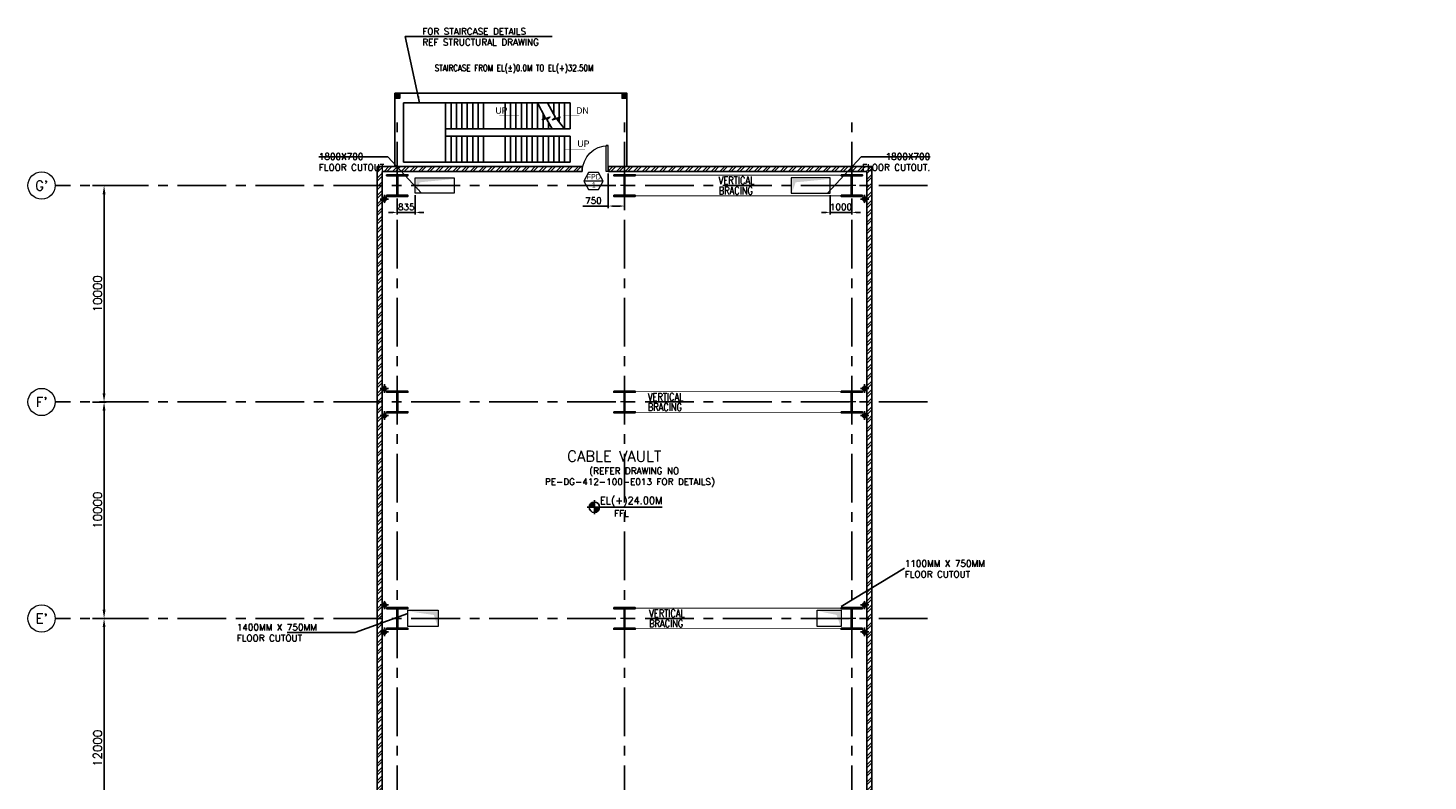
# Model space of a CAD drawing. Header units: inches. Extents: x 0 to 1544102, y -487208 to 23144100.
# Tile 100 of 256: x 521154 to 585838, y -54968 to -20181. Entities that reach past the tile are written whole.
import ezdxf
from ezdxf.enums import TextEntityAlignment as Align

# ---------------------------------------------------------------- set-up
doc = ezdxf.new("R2010")
doc.units = ezdxf.units.IN
doc.header["$LTSCALE"] = 1800
doc.header["$MEASUREMENT"] = 0
for name, pattern in [('CENTER', [2, 1.25, -0.25, 0.25, -0.25]), ('CENTER2', [1.125, 0.75, -0.125, 0.125, -0.125]), ('HIDDEN', [0.375, 0.25, -0.125]), ('HIDDEN2', [0.1875, 0.125, -0.0625])]:
    doc.linetypes.add(name, pattern=pattern)
doc.layers.get('0').update_dxf_attribs({"color": 253, "lineweight": 9})
for name, color, linetype in [('1', 7, 'Continuous'), ('BRACING', 1, 'HIDDEN'), ('COL', 1, 'Continuous'), ('GRID', 251, 'CENTER'), ('RAIN WATER', 6, 'Continuous'), ('STAIR', 2, 'Continuous'), ('TEXT', 3, 'Continuous'), ('WALL', 6, 'Continuous'), ('WALL1', 6, 'Continuous')]:
    doc.layers.add(name, color=color, linetype=linetype)
for name, color, linetype, lineweight in [('2CON', 1, 'Continuous', 13), ('A-CUT OUT', 3, 'Continuous', 30), ('A-DOOR', 31, 'Continuous', 9), ('A-WIN TAG', 3, 'Continuous', 13), ('A-WIN TAG TEXT', 3, 'Continuous', 13), ('CEN', 2, 'CENTER', 15), ('CL', 8, 'CENTER', 15), ('DIM', 4, 'Continuous', 18), ('dimension line', 4, 'Continuous', 18), ('OPENING EO', 2, 'Continuous', 18), ('WALL HATCH', 251, 'Continuous', 13)]:
    doc.layers.add(name, color=color, linetype=linetype, lineweight=lineweight)
doc.styles.add('COMPLEX', font='complex')
doc.styles.add('HTX11', font='O8111901')
doc.styles.add('ROAMNS', font='ROMANS.shx')
doc.styles.add('ROMANC', font='ROMANC.SHX')
doc.styles.add('ROMANS', font='romans.shx')
doc.styles.add('SIMPLEX-25', font='simplex.shx')
doc.styles.get("Standard").update_dxf_attribs({"font": 'arial.ttf'})
doc.dimstyles.new('DIM INT 1', dxfattribs={"dimtxt": 300, "dimasz": 200, "dimexe": 100, "dimexo": 100, "dimgap": 100, "dimtad": 1, "dimdec": 0, "dimzin": 13, "dimdsep": 46, "dimlunit": 5, "dimtxsty": 'ROAMNS', "dimblk1": 'CLOSEDBLANK', "dimcen": 0.09, "dimclrd": 9, "dimclre": 9, "dimclrt": 4, "dimadec": 0, "dimazin": 0, "dimtfac": 1, "dimtdec": 0, "dimtix": 1, "dimtmove": 2, "dimatfit": 3, "dimfxl": 1, "dimtolj": 1, "dimtzin": 13, "dimarcsym": 0})
doc.dimstyles.new('DIM INT 2.5', dxfattribs={"dimtxt": 250, "dimasz": 180, "dimexe": 100, "dimexo": 100, "dimgap": 100, "dimtad": 1, "dimdec": 0, "dimzin": 13, "dimdsep": 46, "dimlunit": 5, "dimtxsty": 'ROAMNS', "dimcen": 0.09, "dimclrd": 9, "dimclre": 9, "dimclrt": 4, "dimadec": 0, "dimazin": 0, "dimtfac": 1, "dimtdec": 0, "dimtix": 1, "dimtmove": 2, "dimatfit": 3, "dimfxl": 1, "dimtolj": 1, "dimtzin": 13, "dimarcsym": 0})
doc.dimstyles.new('DIM100 x2', dxfattribs={"dimscale": 0, "dimtxt": 400, "dimasz": 400, "dimexe": 100, "dimexo": 100, "dimgap": 100, "dimtad": 1, "dimdec": 0, "dimzin": 13, "dimdsep": 46, "dimtxsty": 'ROMANS', "dimblk2": 'OBLIQUE', "dimcen": 100, "dimdle": 100, "dimclrd": 9, "dimclre": 9, "dimclrt": 4, "dimadec": 0, "dimazin": 0, "dimtfac": 1.1, "dimtdec": 0, "dimtix": 1, "dimtmove": 2, "dimatfit": 3, "dimfxl": 1, "dimtolj": 1, "dimtzin": 13, "dimarcsym": 0})
doc.dimstyles.new('USER175', dxfattribs={"dimscale": 175, "dimtxt": 2, "dimasz": 1.75, "dimexe": 0, "dimexo": 0, "dimgap": 0.5, "dimtad": 1, "dimdec": 0, "dimzin": 0, "dimdsep": 46, "dimtxsty": 'ROMANS', "dimcen": 0, "dimclrd": 4, "dimclre": 4, "dimclrt": 4, "dimadec": 0, "dimazin": 0, "dimtfac": 0.09, "dimtdec": 0, "dimtix": 1, "dimtofl": 0, "dimtmove": 0, "dimatfit": 3, "dimfxl": 1, "dimtolj": 1, "dimtzin": 0, "dimarcsym": 0})

# ---------------------------------------------------------------- blocks, each defined once
blk = doc.blocks.new('D E F G-ROW COLUMN UNIT2')
at = {"layer": 'COL'}
h = blk.add_hatch(dxfattribs=at)
h.set_pattern_fill('ANSI31', color=256, scale=200, angle=180, style=0)
h.set_pattern_definition([(225, (-557328.912, -127499.994), (17.6776695, -17.6776695), [])])
h.paths.add_polyline_path([(495, 500), (0, 500), (0, 446), (22, 450), (495, 450)])
h.paths.add_polyline_path([(0, 500), (-495, 500), (-495, 450), (0, 450)])
h.paths.add_polyline_path([(0, 450), (-22, 450), (-22, 0), (0, 0)])
h.paths.add_polyline_path([(22, 450), (0, 450), (0, 0), (22, 0)])
h.paths.add_polyline_path([(0, 0), (-22, 0), (-22, -450), (0, -450)])
h.paths.add_polyline_path([(22, 0), (0, 0), (0, -450), (22, -450)])
h.paths.add_polyline_path([(0, -450), (0, -500), (-495, -500), (-495, -450)])
h.paths.add_polyline_path([(495, -450), (0, -450), (0, -500), (495, -500)])
at = {"layer": 'CEN'}
for p, q in [((192, 0), (-192, 0)), ((0, -500), (0, 500))]:
    blk.add_line(p, q, dxfattribs=at)
at = {"layer": 'COL'}
for points in [[(-495, 500), (495, 500), (495, 450), (-495, 450)], [(-22, 450), (22, 450), (22, -450), (-22, -450)], [(-495, -450), (495, -450), (495, -500), (-495, -500)]]:
    blk.add_lwpolyline(points, close=True, dxfattribs=at)
blk = doc.blocks.new('PL-FFL2')
at = {"layer": 'A-CUT OUT'}
h = blk.add_hatch(color=7, dxfattribs=at)
h.paths.add_polyline_path([(3.09, 1.96, 0.414214), (1.09, -0.04), (3.09, -0.04)])
h.paths.add_polyline_path([(5.09, -0.04), (3.09, -0.04), (3.09, -2.04, 0.414214)])
at = {"color": 1, "linetype": 'Continuous'}
for p, q in [((3.09, 2.74), (3.09, -2.74)), ((29.24, 0), (4.78, 0)), ((4.78, 0), (5.09, 0)), ((0.31, -0.04), (5.09, -0.04))]:
    blk.add_line(p, q, dxfattribs=at)
blk.add_circle((3.09, -0.04), 2, dxfattribs=at)
at = {"color": 4, "linetype": 'Continuous'}
blk.add_attdef('EL(+)', text='', height=2.75, dxfattribs=at).set_placement((18.98, 2.4), align=Align.MIDDLE)
at = {"color": 3, "linetype": 'Continuous'}
blk.add_attdef('XXX', text='', height=2.5, dxfattribs=at).set_placement((18.44, -3.52), align=Align.MIDDLE)
blk = doc.blocks.new('M_Fire Door Single - 1200 x 2100mm FPD1-Level 1')
at = {"layer": 'A-DOOR'}
for p, q in [((500, -115), (500, -1315)), ((600, -115), (500, -115)), ((600, -115), (600, -1315)), ((600, -1315), (500, -1315))]:
    blk.add_line(p, q, dxfattribs=at)
blk.add_arc((600, -115), 1200, 180, 270, dxfattribs=at)
blk = doc.blocks.new('*D713')
at = {"layer": 'DIM', "color": 9, "lineweight": -2, "transparency": 16777216}
for p, q in [((547964, -26909), (547964, -28506)), ((548714, -26909), (548714, -28506)), ((547964, -28406), (546792, -28406)), ((548514, -28406), (548164, -28406))]:
    blk.add_line(p, q, dxfattribs=at)
at = {"layer": 'DIM', "color": 9, "transparency": 16777216}
for points in [[(548164, -28373), (548164, -28440), (547964, -28406)], [(548514, -28373), (548514, -28440), (548714, -28406)]]:
    blk.add_solid(points, dxfattribs=at)
at = {"layer": 'DIM', "color": 4, "transparency": 16777216, "insert": (547278, -28156), "char_height": 300, "attachment_point": 5, "style": 'ROAMNS'}
blk.add_mtext('\\A1;750', dxfattribs=at)
blk = doc.blocks.new('_ClosedBlank')
at = {"color": 0, "linetype": 'ByBlock', "lineweight": -2}
for p, q in [((-1, 0.17), (0, 0)), ((-1, 0.17), (-1, -0.17)), ((0, 0), (-1, -0.17))]:
    blk.add_line(p, q, dxfattribs=at)
blk = doc.blocks.new('*D754')
at = {"layer": 'dimension line', "color": 9, "lineweight": -2, "transparency": 16777216}
for p, q in [((524139, -47459), (524769, -47459)), ((524669, -59059), (524669, -47859)), ((524139, -59459), (524769, -59459))]:
    blk.add_line(p, q, dxfattribs=at)
at = {"layer": 'dimension line', "color": 9, "transparency": 16777216}
for points in [[(524602, -47859), (524735, -47859), (524669, -47459)], [(524602, -59059), (524735, -59059), (524669, -59459)]]:
    blk.add_solid(points, dxfattribs=at)
at = {"layer": 'dimension line', "color": 4, "transparency": 16777216, "insert": (524369, -53459), "char_height": 400, "attachment_point": 5, "rotation": 90, "style": 'ROMANS'}
blk.add_mtext('\\A1;12000', dxfattribs=at)
blk = doc.blocks.new('_Oblique')
at = {"color": 0, "linetype": 'ByBlock', "lineweight": -2}
blk.add_line((-0.5, -0.5), (0.5, 0.5), dxfattribs=at)
blk = doc.blocks.new('*D755')
at = {"layer": 'dimension line', "color": 9, "lineweight": -2, "transparency": 16777216}
for p, q in [((524139, -37459), (524769, -37459)), ((524669, -47059), (524669, -37859)), ((524139, -47459), (524769, -47459))]:
    blk.add_line(p, q, dxfattribs=at)
at = {"layer": 'dimension line', "color": 9, "transparency": 16777216}
for points in [[(524602, -37859), (524735, -37859), (524669, -37459)], [(524602, -47059), (524735, -47059), (524669, -47459)]]:
    blk.add_solid(points, dxfattribs=at)
at = {"layer": 'dimension line', "color": 4, "transparency": 16777216, "insert": (524369, -42459), "char_height": 400, "attachment_point": 5, "rotation": 90, "style": 'ROMANS'}
blk.add_mtext('\\A1;10000', dxfattribs=at)
blk = doc.blocks.new('*D756')
at = {"layer": 'dimension line', "color": 9, "lineweight": -2, "transparency": 16777216}
for p, q in [((524139, -27459), (524769, -27459)), ((524669, -37059), (524669, -27859)), ((524139, -37459), (524769, -37459))]:
    blk.add_line(p, q, dxfattribs=at)
at = {"layer": 'dimension line', "color": 9, "transparency": 16777216}
for points in [[(524602, -27859), (524735, -27859), (524669, -27459)], [(524602, -37059), (524735, -37059), (524669, -37459)]]:
    blk.add_solid(points, dxfattribs=at)
at = {"layer": 'dimension line', "color": 4, "transparency": 16777216, "insert": (524369, -32459), "char_height": 400, "attachment_point": 5, "rotation": 90, "style": 'ROMANS'}
blk.add_mtext('\\A1;10000', dxfattribs=at)
blk = doc.blocks.new('GRD')
at = {"layer": 'CL', "linetype": 'Continuous'}
blk.add_circle((0, 419.99985), 419.99985, dxfattribs=at)
at = {"layer": 'CL', "color": 4, "style": 'COMPLEX'}
blk.add_attdef('GRD', text='', height=300, dxfattribs=at).set_placement((0, 419.99985), align=Align.MIDDLE)
blk = doc.blocks.new('*D1113')
at = {"layer": 'DIM', "color": 9, "lineweight": -2, "transparency": 16777216}
for p, q in [((538214, -28059), (538214, -28799)), ((539048, -27909), (539048, -28799)), ((538014, -28699), (537814, -28699)), ((539048, -28699), (538214, -28699)), ((539248, -28699), (539448, -28699))]:
    blk.add_line(p, q, dxfattribs=at)
at = {"layer": 'DIM', "color": 9, "transparency": 16777216}
for points in [[(538014, -28666), (538014, -28732), (538214, -28699)], [(539248, -28666), (539248, -28732), (539048, -28699)]]:
    blk.add_solid(points, dxfattribs=at)
at = {"layer": 'DIM', "color": 4, "transparency": 16777216, "insert": (538631, -28449), "char_height": 300, "attachment_point": 5, "style": 'ROAMNS'}
blk.add_mtext('\\A1;835', dxfattribs=at)
blk = doc.blocks.new('*D1114')
at = {"layer": 'DIM', "color": 9, "lineweight": -2, "transparency": 16777216}
for p, q in [((558214, -27909), (558214, -28799)), ((559214, -28059), (559214, -28799)), ((558014, -28699), (557814, -28699)), ((559214, -28699), (558214, -28699)), ((559414, -28699), (559614, -28699))]:
    blk.add_line(p, q, dxfattribs=at)
at = {"layer": 'DIM', "color": 9, "transparency": 16777216}
for points in [[(558014, -28666), (558014, -28732), (558214, -28699)], [(559414, -28666), (559414, -28732), (559214, -28699)]]:
    blk.add_solid(points, dxfattribs=at)
at = {"layer": 'DIM', "color": 4, "transparency": 16777216, "insert": (558714, -28449), "char_height": 300, "attachment_point": 5, "style": 'ROAMNS'}
blk.add_mtext('\\A1;1000', dxfattribs=at)

msp = doc.modelspace()

# ---------------------------------------------------------------- hatches: boundary and pattern name
at = {"layer": 'COL'}
h = msp.add_hatch(dxfattribs=at)
h.set_pattern_fill('ANSI31', color=1, scale=250, angle=180, style=0)
h.set_pattern_definition([(225, (534748.703, -28543.608), (22.09709, -22.09709), [])])
h.paths.add_polyline_path([(538328.7, -23423.61), (538328.7, -23193.61), (538098.7, -23193.61), (538098.7, -23423.61)])
h = msp.add_hatch(dxfattribs=at)
h.set_pattern_fill('ANSI31', color=1, scale=250, angle=180, style=0)
h.set_pattern_definition([(225, (545248.703, -28543.608), (22.09709, -22.09709), [])])
h.paths.add_polyline_path([(548828.7, -23423.61), (548828.7, -23193.61), (548598.7, -23193.61), (548598.7, -23423.61)])
at = {"layer": 'WALL HATCH'}
h = msp.add_hatch(dxfattribs=at)
h.set_pattern_fill('ANSI32', color=256, scale=750, style=0)
h.set_pattern_definition([(45, (-37790.13, -252580.65), (-198.87378, 198.87378), []), (45, (-37657.55, -252580.65), (-198.87378, 198.87378), [])])
h.paths.add_polyline_path([(560138.7, -26578.61), (548923.7, -26578.61), (548923.7, -26808.61), (560138.7, -26808.61)])
h.paths.add_polyline_path([(538423.7, -26578.61), (537288.7, -26578.61), (537288.7, -27443.61), (537518.7, -27443.61), (537518.7, -26808.61), (538423.7, -26808.61)])
h.paths.add_polyline_path([(537518.7, -27443.61), (537288.7, -27443.61), (537288.7, -37443.61), (537518.7, -37443.61)])
h.paths.add_polyline_path([(547963.7, -26578.61), (547963.7, -26808.61), (548923.7, -26808.61), (548923.7, -26578.61)])
h.paths.add_polyline_path([(546763.7, -26808.61), (546763.7, -26578.61), (538423.7, -26578.61), (538423.7, -26808.61)])
h.paths.add_polyline_path([(537518.7, -40645.41), (537288.7, -40645.41), (537288.7, -47443.61), (537518.7, -47443.61)])
edge = h.paths.add_edge_path()
edge.add_line((537498.7, -40645.41), (537728.7, -40645.41))
edge.add_line((537518.7, -40645.41), (537518.7, -37443.61))
edge.add_line((537518.7, -37443.61), (537288.7, -37443.61))
edge.add_line((537288.7, -37443.61), (537288.7, -40645.41))
edge = h.paths.add_edge_path()
edge.add_line((559908.7, -40643.45), (559908.7, -47443.61))
edge.add_line((560118.7, -47443.61), (560138.7, -47443.61))
edge.add_line((560138.7, -47443.61), (560138.7, -40645.41))
edge.add_line((560138.7, -40645.41), (560118.7, -40645.41))
edge = h.paths.add_edge_path()
edge.add_line((560138.7, -40645.41), (560138.7, -37443.61))
edge.add_line((560348.7, -37443.61), (559908.7, -37443.61))
edge.add_line((559908.7, -37443.61), (559908.7, -40645.41))
edge.add_line((559908.7, -40645.41), (560348.7, -40645.41))
h.paths.add_polyline_path([(559908.7, -28943.61), (560138.7, -28943.61), (560138.7, -26808.85), (559908.7, -26808.85)])
h.paths.add_polyline_path([(560138.7, -28943.61), (559908.7, -28943.61), (559908.7, -37443.61), (560138.7, -37443.61)])
h.paths.add_polyline_path([(537288.7, -58578.61), (537518.7, -58578.61), (537518.7, -47443.61), (537288.7, -47443.61)])
h.paths.add_polyline_path([(560138.7, -58578.61), (560138.7, -47443.61), (559908.7, -47443.61), (559908.7, -58808.61), (571908.7, -58808.61), (572138.7, -58578.61)])

# ---------------------------------------------------------------- linework, layer by layer
at = {"layer": '2CON'}
msp.add_line((547730.37, -27252.65), (546830.37, -27252.65), dxfattribs=at)
at = {"layer": 'A-WIN TAG'}
msp.add_lwpolyline([(547055.37, -26862.94), (546830.37, -27252.65), (547055.37, -27642.37), (547505.37, -27642.37), (547730.37, -27252.65), (547505.37, -26862.94)], close=True, dxfattribs=at)
at = {"layer": 'BRACING', "const_width": 40}
for points in [[(549213.7, -26983.61), (558713.7, -26983.61)], [(549213.7, -27933.61), (558713.7, -27933.61)], [(549213.7, -36983.61), (558713.7, -36983.61)], [(549213.7, -37933.61), (558713.7, -37933.61)], [(549213.7, -46983.61), (558713.7, -46983.61)], [(549213.7, -47933.61), (558713.7, -47933.61)]]:
    msp.add_lwpolyline(points, dxfattribs=at)
at = {"layer": 'COL'}
for points in [[(538098.7, -23193.61), (538328.7, -23193.61), (538328.7, -23423.61), (538098.7, -23423.61)], [(548598.7, -23193.61), (548828.7, -23193.61), (548828.7, -23423.61), (548598.7, -23423.61)]]:
    msp.add_lwpolyline(points, close=True, dxfattribs=at)
at = {"layer": 'GRID'}
for p, q in [((538213.7, -92496.17), (538213.7, -24206.63)), ((548713.7, -92496.17), (548713.7, -24206.63)), ((559213.7, -92496.17), (559213.7, -24206.63)), ((562713.7, -27458.61), (522413.7, -27458.61)), ((562713.7, -37458.61), (522413.7, -37458.61)), ((562713.7, -47458.61), (522413.7, -47458.61))]:
    msp.add_line(p, q, dxfattribs=at)
at = {"layer": 'OPENING EO'}
for points in [[(540848.26, -27808.61), (539048.26, -27808.61), (539048.26, -27108.61), (540848.26, -27108.61)], [(556413.58, -27808.61), (558213.58, -27808.61), (558213.58, -27108.61), (556413.58, -27108.61)], [(538708.7, -47833.61), (538708.7, -47083.61), (540108.7, -47083.61), (540108.7, -47833.61)], [(557618.7, -47833.61), (557618.7, -47083.61), (558718.7, -47083.61), (558718.7, -47833.61)]]:
    msp.add_lwpolyline(points, close=True, dxfattribs=at)
at = {"layer": 'OPENING EO', "color": 5}
for points in [[(540798.26, -27158.61), (539098.26, -27158.61), (539255.35, -27309.17), (539098.26, -27758.61)], [(558163.58, -27158.61), (556463.58, -27158.61), (556620.67, -27309.17), (556463.58, -27758.61)], [(538767.62, -47133.61), (540058.7, -47133.61), (539904.16, -47295.98), (540058.7, -47752.29)], [(557725.35, -47133.61), (558668.7, -47133.61), (558514.16, -47295.98), (558668.7, -47752.29)]]:
    msp.add_solid(points, dxfattribs=at)
at = {"layer": 'RAIN WATER', "linetype": 'CENTER2', "ltscale": 0.05}
for p, q in [((537418.7, -28083.61), (537818.7, -28083.61)), ((537618.7, -27883.61), (537618.7, -28283.61)), ((560008.7, -28083.61), (559608.7, -28083.61)), ((559808.7, -27883.61), (559808.7, -28283.61)), ((537418.54, -36833.61), (537818.54, -36833.61)), ((537618.54, -37033.61), (537618.54, -36633.61)), ((560008.54, -36833.61), (559608.54, -36833.61)), ((559808.54, -37033.61), (559808.54, -36633.61)), ((537418.7, -38083.61), (537818.7, -38083.61)), ((537618.7, -37883.61), (537618.7, -38283.61)), ((560008.7, -38083.61), (559608.7, -38083.61)), ((559808.7, -37883.61), (559808.7, -38283.61)), ((537418.54, -46833.61), (537818.54, -46833.61)), ((537618.54, -47033.61), (537618.54, -46633.61)), ((560008.54, -46833.61), (559608.54, -46833.61)), ((559808.54, -47033.61), (559808.54, -46633.61)), ((537418.7, -48083.61), (537818.7, -48083.61)), ((537618.7, -47883.61), (537618.7, -48283.61)), ((560008.7, -48083.61), (559608.7, -48083.61)), ((559808.7, -47883.61), (559808.7, -48283.61))]:
    msp.add_line(p, q, dxfattribs=at)
at = {"layer": 'RAIN WATER', "linetype": 'HIDDEN2', "ltscale": 0.25}
for centre in [(537618.7, -28083.61), (559808.7, -28083.61), (537618.54, -36833.61), (559808.54, -36833.61), (537618.7, -38083.61), (559808.7, -38083.61), (537618.54, -46833.61), (559808.54, -46833.61), (537618.7, -48083.61), (559808.7, -48083.61)]:
    msp.add_circle(centre, 100, dxfattribs=at)
at = {"layer": 'RAIN WATER', "ltscale": 0.25}
for centre in [(537618.7, -28083.61), (559808.7, -28083.61), (537618.54, -36833.61), (559808.54, -36833.61), (537618.7, -38083.61), (559808.7, -38083.61), (537618.54, -46833.61), (559808.54, -46833.61), (537618.7, -48083.61), (559808.7, -48083.61)]:
    msp.add_circle(centre, 75, dxfattribs=at)
at = {"layer": 'STAIR', "linetype": 'Continuous'}
for p, q in [((538498.7, -23641.11), (545948.7, -23641.11)), ((538498.7, -23641.11), (538498.7, -26376.11)), ((540448.7, -24841.11), (540448.7, -23641.11)), ((540448.7, -24841.11), (540448.7, -23641.11)), ((540448.7, -24841.11), (540448.7, -23641.11)), ((540698.7, -24841.11), (540698.7, -23641.11)), ((540948.7, -24841.11), (540948.7, -23641.11)), ((541198.7, -24841.11), (541198.7, -23641.11)), ((541448.7, -24841.11), (541448.7, -23641.11)), ((541698.7, -24841.11), (541698.7, -23641.11)), ((541948.7, -24841.11), (541948.7, -23641.11)), ((542198.7, -24841.11), (542198.7, -23641.11)), ((543198.7, -24841.11), (543198.7, -23641.11)), ((543448.7, -24841.11), (543448.7, -23641.11)), ((543698.7, -24841.11), (543698.7, -23641.11)), ((543948.7, -24841.11), (543948.7, -23641.11)), ((544198.7, -24841.11), (544198.7, -23641.11)), ((544448.7, -24841.11), (544448.7, -23641.11)), ((544698.7, -24841.11), (544698.7, -23641.11)), ((545150.78, -23641.11), (546198.7, -23641.11)), ((545198.7, -23641.11), (545198.7, -23727.79)), ((545448.7, -23641.11), (545448.7, -24180.03)), ((545698.7, -23641.11), (545698.7, -24532.17)), ((545948.7, -23641.11), (545948.7, -24841.11)), ((546198.7, -23641.11), (546198.7, -24841.11)), ((544948.7, -24109.55), (544948.7, -24841.11)), ((545198.7, -24527.3), (545198.7, -24841.11)), ((540448.7, -25176.11), (540448.7, -24841.11)), ((540448.7, -24841.11), (546198.7, -24841.11)), ((540448.7, -26376.11), (540448.7, -25176.11)), ((540448.7, -25176.11), (546198.7, -25176.11)), ((540448.7, -26376.11), (540448.7, -25176.11)), ((540448.7, -26376.11), (540448.7, -25176.11)), ((540698.7, -26376.11), (540698.7, -25176.11)), ((540948.7, -26376.11), (540948.7, -25176.11)), ((541198.7, -26376.11), (541198.7, -25176.11)), ((541448.7, -26376.11), (541448.7, -25176.11)), ((541698.7, -26376.11), (541698.7, -25176.11)), ((541948.7, -26376.11), (541948.7, -25176.11)), ((542198.7, -26376.11), (542198.7, -25176.11)), ((543198.7, -26376.11), (543198.7, -25176.11)), ((543448.7, -26376.11), (543448.7, -25176.11)), ((543698.7, -26376.11), (543698.7, -25176.11)), ((543948.7, -26376.11), (543948.7, -25176.11)), ((544198.7, -26376.11), (544198.7, -25176.11)), ((544448.7, -26376.11), (544448.7, -25176.11)), ((544698.7, -26376.11), (544698.7, -25176.11)), ((544948.7, -26376.11), (544948.7, -25176.11)), ((545198.7, -26376.11), (545198.7, -25176.11)), ((545448.7, -26376.11), (545448.7, -25176.11)), ((545698.7, -26376.11), (545698.7, -25176.11)), ((545948.7, -24841.11), (546198.7, -24841.11)), ((545948.7, -26376.11), (545948.7, -25176.11)), ((546198.7, -26376.11), (546198.7, -25176.11)), ((538498.7, -26376.11), (546198.7, -26376.11))]:
    msp.add_line(p, q, dxfattribs=at)
at = {"layer": 'STAIR', "linetype": 'Continuous', "flags": 128}
for points in [[(544698.7, -23641.11), (545055.08, -24308.88), (544914.82, -24419.57), (545270.84, -24293.86), (545130.58, -24404.55), (545372.85, -24841.11)], [(545150.78, -23641.11), (545519.93, -24308.88), (545379.67, -24419.57), (545735.69, -24293.86), (545595.43, -24404.55), (545948.7, -24841.11)]]:
    msp.add_lwpolyline(points, dxfattribs=at)
for points in [[(543846.72, -24241.11, 0, 150, 0), (543492.03, -24241.11, 25, 25, 0), (542933.39, -24241.11, 25, 25, 0)], [(545869.06, -24241.11, 0, 150, 0), (546223.75, -24241.11, 25, 25, 0), (546620.63, -24241.11, 25, 25, 0)], [(545975.11, -25776.11, 0, 150, 0), (546329.8, -25776.11, 25, 25, 0), (546888.44, -25776.11, 25, 25, 0)]]:
    msp.add_lwpolyline(points, format="xyseb", dxfattribs=at)
at = {"layer": 'WALL'}
for p, q in [((538328.7, -23193.61), (548598.7, -23193.61)), ((538098.7, -23423.61), (538098.7, -26578.61)), ((548828.7, -23423.61), (548828.7, -26578.61))]:
    msp.add_line(p, q, dxfattribs=at)
at = {"layer": 'WALL1'}
for p, q in [((537288.7, -58578.61), (537288.7, -26578.61)), ((546763.7, -26578.61), (537288.7, -26578.61)), ((537518.7, -58808.61), (537518.7, -26808.61)), ((546763.7, -26808.61), (537518.7, -26808.61)), ((546763.7, -26578.61), (546763.7, -26808.61)), ((560138.7, -26578.61), (547963.7, -26578.61)), ((547963.7, -26578.61), (547963.7, -26808.61)), ((559908.7, -26808.61), (547963.7, -26808.61)), ((559908.7, -58808.61), (559908.7, -26808.61)), ((560138.7, -58578.61), (560138.7, -26578.61))]:
    msp.add_line(p, q, dxfattribs=at)

# ---------------------------------------------------------------- block references
at = {"layer": '1'}
ref = msp.add_blockref('PL-FFL2', (546949.55, -42318.13), dxfattribs=dict(at, xscale=120, yscale=120, zscale=120))
ref.add_attrib('XXX', 'FFL', dxfattribs={"layer": '0', "color": 3, "linetype": 'Continuous', "height": 300, "style": 'SIMPLEX-25'}).set_placement((548572.02, -42598.57), align=Align.MIDDLE)
ref.add_attrib('EL(+)', 'EL(+)24.00M', dxfattribs={"layer": '0', "color": 4, "linetype": 'Continuous', "height": 330, "style": 'SIMPLEX-25'}).set_placement((549020.65, -42030.48), align=Align.MIDDLE)
at = {"layer": 'A-DOOR', "xscale": -1, "rotation": 180}
msp.add_blockref('M_Fire Door Single - 1200 x 2100mm FPD1-Level 1', (547363.7, -26923.61), dxfattribs=at)
at = {"layer": 'COL'}
for p in [(538213.7, -27458.61), (548713.7, -27458.61), (559213.7, -27458.61), (538213.7, -37458.61), (548713.7, -37458.61), (559213.7, -37458.61), (538213.7, -47458.61), (548713.7, -47458.61), (559213.7, -47458.61)]:
    msp.add_blockref('D E F G-ROW COLUMN UNIT2', p, dxfattribs=at)
at = {"layer": 'DIM', "xscale": 1.5, "yscale": 1.5, "zscale": 1.5}
for p, values in [((521783.7, -28088.61), {'GRD': "G'"}), ((521783.7, -38088.61), {'GRD': "F'"}), ((521783.7, -48088.61), {'GRD': "E'"})]:
    msp.add_blockref('GRD', p, dxfattribs=at).add_auto_attribs(values)

# ---------------------------------------------------------------- texts
at = {"layer": 'A-WIN TAG TEXT', "width": 0.8}
msp.add_text('FPD', height=250, dxfattribs=at).set_placement((547291.72, -27052.71), align=Align.MIDDLE)
at = {"layer": 'A-WIN TAG TEXT'}
msp.add_text('1', height=250, dxfattribs=at).set_placement((547291.96, -27438.52), align=Align.MIDDLE)
at = {"layer": 'OPENING EO', "color": 3, "char_height": 300, "style": 'ROMANS'}
for s, insert, width, attachment_point in [('1800X700 FLOOR CUTOUT.', (534591.5, -26370.38), 3429.883, 4), ('1800X700 FLOOR CUTOUT.', (562835.9, -26370.38), 3429.883, 6), ('\\pi2344.7;(REFER DRAWING NO \\P\\pi294.7;PE-DG-412-100-E013 FOR DETAILS)', (544740.74, -40940.17), 9346.5455, 4)]:
    msp.add_mtext(s, dxfattribs=dict(at, insert=insert, width=width, attachment_point=attachment_point))
at = {"layer": 'TEXT', "linetype": 'Continuous', "style": 'HTX11'}
for s, p in [('UP', (542748.46, -24141.11)), ('DN', (546479.4, -24141.11)), ('UP', (546536.4, -25676.11))]:
    msp.add_text(s, height=300, dxfattribs=at).set_placement(p)
at = {"layer": 'TEXT', "style": 'ROMANC'}
msp.add_text('CABLE VAULT', height=500, dxfattribs=at).set_placement((546063.68, -40212.17))
at = {"layer": 'TEXT', "char_height": 300, "attachment_point": 1}
for s, insert, width, style in [('FOR STAIRCASE DETAILS REF STRUCTURAL DRAWING', (539370.42, -20185.87), 6129.9815, 'ROAMNS'), ('1100MM X 750MM FLOOR CUTOUT', (561661.81, -44768.33), 4691.1448, 'ROMANS'), ('1400MM X 750MM FLOOR CUTOUT', (530797.54, -47715.47), 4691.1448, 'ROMANS')]:
    msp.add_mtext(s, dxfattribs=dict(at, insert=insert, width=width, style=style))
at = {"layer": 'TEXT', "insert": (539946.68, -21877.46), "char_height": 300, "attachment_point": 1, "style": 'ROAMNS'}
msp.add_mtext_dynamic_manual_height_columns('{\\W0.8;STAIRCASE FROM EL(%%P)0.0M TO EL(+)32.50M}', width=6932.3139, gutter_width=1, heights=[0], dxfattribs=at)
at = {"layer": 'TEXT', "char_height": 350, "width": 1838.5567, "attachment_point": 1, "line_spacing_factor": 0.805714, "style": 'ROMANS'}
for insert in [(553063.23, -27048.61), (549787.44, -37048.61), (549848.23, -47048.61)]:
    msp.add_mtext('{\\W0.8;VERTICAL BRACING}', dxfattribs=dict(at, insert=insert))

# ---------------------------------------------------------------- dimensions: what is measured, and where the dimension line sits
at = {"layer": 'DIM'}
dim = msp.add_linear_dim(base=(547963.7, -28406.46), p1=(548713.7, -26808.61), p2=(547963.7, -26808.61), dimstyle='DIM INT 1', override={"dimtmove": 0}, dxfattribs=at)
dim.commit()
dim.dimension.update_dxf_attribs({"geometry": '*D713', "text_midpoint": (547277.99, -28406.46), "dimtype": 160})
for base, p1, p2, picture, middle in [((538213.7, -28699.14), (539048.26, -27808.61), (538213.7, -27958.61), '*D1113', (538630.98, -28449.14)), ((558213.58, -28699.14), (559213.7, -27958.61), (558213.58, -27808.61), '*D1114', (558713.64, -28449.14))]:
    dim = msp.add_linear_dim(base=base, p1=p1, p2=p2, dimstyle='DIM INT 1', dxfattribs=at)
    dim.commit()
    dim.dimension.update_dxf_attribs({"geometry": picture, "text_midpoint": middle})
at = {"layer": 'dimension line'}
for base, p1, p2, picture, middle in [((524668.52, -27458.61), (524038.88, -37458.61), (524038.88, -27458.61), '*D756', (524368.52, -32458.61)), ((524668.52, -37458.61), (524038.88, -47458.61), (524038.88, -37458.61), '*D755', (524368.52, -42458.61)), ((524668.52, -47458.61), (524038.88, -59458.61), (524038.88, -47458.61), '*D754', (524368.52, -53458.61))]:
    dim = msp.add_linear_dim(base=base, p1=p1, p2=p2, angle=90, dimstyle='DIM100 x2', override={"dimscale": 1}, dxfattribs=at)
    dim.commit()
    dim.dimension.update_dxf_attribs({"geometry": picture, "text_midpoint": middle})

# ---------------------------------------------------------------- leaders
at = {"layer": '1'}
for points, override in [([(558728.7, -46908.61), (561647.32, -45139.26)], {"dimtad": 0}), ([(538708.7, -47224.48), (536266.3, -48114.55), (533128.59, -48114.55)], {"dimgap": 100, "dimtad": 0})]:
    msp.add_leader(points, dimstyle='DIM INT 2.5', override=override, dxfattribs=at)
at = {"layer": 'DIM'}
msp.add_leader([(539243.37, -23641.11), (538582.37, -20578.15), (545366.87, -20578.15)], dimstyle='USER175', dxfattribs=at)
at = {"layer": 'OPENING EO'}
for points in [[(539339.34, -27808.61), (537776.97, -26133.03), (534591.5, -26133.03)], [(558088.07, -27808.61), (559650.44, -26133.03), (562835.9, -26133.03)]]:
    msp.add_leader(points, dimstyle='DIM INT 1', dxfattribs=at)

doc.saveas('drawing.dxf')
